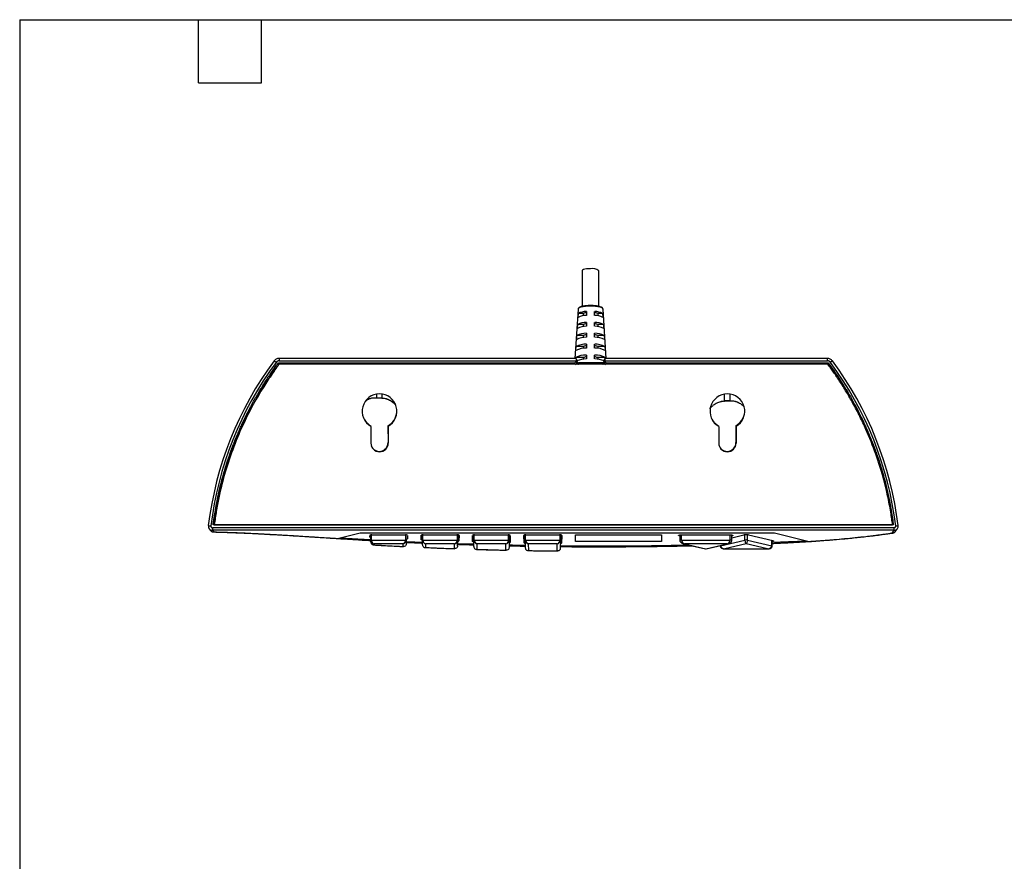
# Paper-space layout 'Sheet1(4)' of a CAD drawing. Header units: millimetres. Extents: x 13 to 546, y 13 to 419.
# Tile 2 of 4: x 13 to 250, y 216 to 419. Entities that reach past the tile are written whole.
import ezdxf

# ---------------------------------------------------------------- set-up
doc = ezdxf.new("R2010")
doc.units = ezdxf.units.MM
doc.layers.add('TEXT', color=140, linetype='Continuous', lineweight=25)

psp = doc.layouts.new('Sheet1(4)')

# ---------------------------------------------------------------- linework, layer by layer
at = {"ltscale": 2}
for p, q in [((148.54, 358.5), (148.54, 349.88)), ((152.54, 349.88), (152.54, 358.5)), ((147.53, 349.22), (146.78, 337.32)), ((147.55, 347.21), (147.62, 348.18)), ((148.81, 348.18), (147.62, 348.18)), ((148.81, 347.61), (148.81, 348.18)), ((149.54, 348.65), (149.54, 347.69)), ((151.54, 347.69), (151.54, 348.65)), ((152.28, 348.18), (152.28, 347.61)), ((153.47, 348.18), (152.28, 348.18)), ((153.47, 348.18), (153.53, 347.21)), ((154.31, 337.32), (153.56, 349.22)), ((147.38, 344.54), (147.44, 345.51)), ((148.81, 345.51), (147.44, 345.51)), ((148.81, 344.99), (148.81, 345.51)), ((149.54, 346.02), (149.54, 345.07)), ((151.54, 345.07), (151.54, 346.02)), ((152.28, 345.51), (152.28, 344.99)), ((153.65, 345.51), (152.28, 345.51)), ((153.65, 345.51), (153.71, 344.54)), ((147.2, 341.87), (147.27, 342.84)), ((148.81, 342.84), (147.27, 342.84)), ((148.81, 342.37), (148.81, 342.84)), ((149.54, 343.4), (149.54, 342.44)), ((151.54, 342.44), (151.54, 343.4)), ((152.28, 342.84), (152.28, 342.37)), ((153.82, 342.84), (152.28, 342.84)), ((153.82, 342.84), (153.89, 341.87)), ((147.03, 339.21), (147.09, 340.18)), ((148.81, 340.18), (147.09, 340.18)), ((148.81, 339.74), (148.81, 340.18)), ((149.54, 340.77), (149.54, 339.82)), ((151.54, 339.82), (151.54, 340.77)), ((152.28, 340.18), (152.28, 339.74)), ((154, 340.18), (152.28, 340.18)), ((154, 340.18), (154.06, 339.21)), ((149.54, 338.14), (149.54, 337.19)), ((151.54, 337.19), (151.54, 338.14)), ((75.17, 336.25), (146.55, 336.25)), ((147.08, 337.32), (75.32, 337.32)), ((75.32, 337.32), (75.32, 336.72)), ((75.32, 336.72), (147.05, 336.72)), ((207.86, 335.89), (75.32, 335.89)), ((146.55, 336.25), (146.66, 335.89)), ((146.9, 337.32), (146.92, 337.51)), ((148.81, 337.51), (146.92, 337.51)), ((147.2, 336.22), (147.05, 336.76)), ((147.09, 337.31), (147.5, 335.89)), ((147.21, 335.89), (147.2, 336.22)), ((147.49, 335.91), (147.61, 335.94)), ((153.48, 336.27), (147.61, 336.27)), ((147.61, 335.89), (147.61, 336.27)), ((148.81, 337.12), (148.81, 337.51)), ((154.17, 337.51), (152.28, 337.51)), ((152.28, 337.51), (152.28, 337.12)), ((153.48, 336.27), (153.48, 335.89)), ((153.48, 335.94), (153.6, 335.91)), ((153.59, 335.89), (154, 337.31)), ((153.89, 336.22), (153.88, 335.89)), ((154.04, 336.76), (153.89, 336.22)), ((207.77, 337.32), (154.01, 337.32)), ((154.04, 336.72), (207.77, 336.72)), ((154.17, 337.51), (154.19, 337.32)), ((154.43, 335.89), (154.53, 336.25)), ((154.53, 336.25), (207.92, 336.25)), ((207.77, 336.72), (207.77, 337.32)), ((208.97, 336.72), (208.49, 336.36)), ((98.83, 328.7), (98.83, 327.84)), ((100.26, 327.77), (100.26, 328.71)), ((182.83, 328.68), (182.83, 327.04)), ((184.26, 327.09), (184.26, 328.75)), ((98.83, 327.84), (100.26, 327.77)), ((181.84, 326.87), (182.89, 327.04)), ((179.35, 325.18), (179.53, 325.39)), ((187.58, 325.69), (187.66, 325.59)), ((97.46, 320.94), (97.46, 321.07)), ((101.63, 321.07), (101.65, 317.03)), ((181.46, 320.94), (181.46, 321.07)), ((185.63, 321.07), (185.65, 317.03)), ((97.49, 320.92), (97.49, 316.87)), ((101.69, 320.92), (101.69, 316.87)), ((181.49, 320.92), (181.49, 316.87)), ((185.69, 320.92), (185.69, 316.87)), ((223.83, 296.42), (59.26, 296.42)), ((59.26, 296.42), (59.26, 295.83)), ((223.83, 295.83), (59.26, 295.83)), ((59.26, 295.83), (59.54, 295.43)), ((223.67, 297.13), (59.42, 297.13)), ((59.69, 297.17), (223.49, 297.17)), ((89.42, 293.85), (94.94, 295.22)), ((94.94, 295.22), (194.94, 295.22)), ((194.94, 295.22), (203.36, 293.14)), ((223.37, 295.15), (223.83, 295.83)), ((223.37, 295.15), (223.49, 295.17)), ((223.83, 295.83), (223.83, 296.42)), ((97.23, 294.19), (97.23, 294.6)), ((97.53, 293.4), (97.53, 294.68)), ((97.53, 292.95), (97.53, 293.4)), ((97.63, 293.42), (97.63, 294.69)), ((97.63, 293.42), (105.93, 293.42)), ((97.73, 294.69), (105.83, 294.69)), ((105.27, 292.54), (98.29, 292.54)), ((98.29, 292.54), (98.29, 292.29)), ((105.27, 291.92), (105.27, 292.54)), ((105.93, 293.42), (105.93, 294.69)), ((106.03, 293.4), (106.03, 294.68)), ((106.03, 293.4), (106.03, 292.52)), ((106.33, 294.6), (106.33, 293.76)), ((109.65, 293.56), (109.65, 294.61)), ((109.65, 293.56), (109.65, 294.6)), ((109.95, 293.4), (109.95, 294.68)), ((109.95, 292.33), (109.95, 293.4)), ((110.05, 293.42), (110.05, 294.69)), ((110.05, 293.42), (118.39, 293.42)), ((110.15, 294.69), (118.29, 294.69)), ((117.72, 292.54), (110.71, 292.54)), ((110.71, 292.54), (110.71, 291.67)), ((117.7, 291.4), (117.72, 292.54)), ((118.39, 293.42), (118.39, 294.69)), ((118.45, 291.99), (118.49, 293.39)), ((118.49, 293.4), (118.49, 294.68)), ((118.76, 294.64), (118.76, 293.25)), ((118.79, 294.6), (118.76, 293.25)), ((122.06, 293.11), (122.06, 294.6)), ((122.36, 293.4), (122.36, 294.68)), ((122.36, 291.87), (122.36, 293.4)), ((122.46, 293.42), (122.46, 294.69)), ((122.46, 293.42), (130.76, 293.42)), ((122.56, 294.69), (130.66, 294.69)), ((130.1, 292.54), (123.12, 292.54)), ((123.12, 292.54), (123.12, 291.22)), ((130.1, 291.04), (130.1, 292.54)), ((130.76, 293.42), (130.76, 294.69)), ((130.86, 293.4), (130.86, 294.68)), ((130.86, 293.4), (130.86, 291.66)), ((131.16, 294.6), (131.16, 292.9)), ((134.49, 292.81), (134.46, 294.6)), ((134.49, 294.39), (134.49, 294.64)), ((134.49, 292.81), (134.49, 294.39)), ((134.76, 293.4), (134.76, 294.68)), ((134.76, 293.39), (134.79, 291.56)), ((134.86, 293.42), (134.86, 294.69)), ((134.86, 293.42), (143.18, 293.42)), ((134.96, 294.69), (143.08, 294.69)), ((142.51, 292.54), (135.52, 292.54)), ((135.52, 292.54), (135.55, 290.93)), ((142.49, 290.84), (142.51, 292.54)), ((143.18, 293.42), (143.18, 294.69)), ((143.28, 293.4), (143.25, 291.47)), ((143.28, 293.4), (143.28, 294.68)), ((143.28, 294.23), (143.46, 294.23)), ((143.48, 294.23), (143.28, 294.23)), ((143.46, 294.23), (143.28, 294.23)), ((143.55, 294.63), (143.55, 294.28)), ((143.58, 294.6), (143.55, 292.7)), ((143.55, 294.28), (143.55, 292.7)), ((146.9, 294.69), (167.7, 294.69)), ((146.9, 293.11), (146.9, 294.69)), ((167.7, 293.11), (146.9, 293.11)), ((167.7, 294.69), (167.7, 293.11)), ((171.95, 294.66), (171.95, 294.52)), ((172.11, 294.48), (171.95, 294.52)), ((172.11, 294.69), (172.11, 293.37)), ((172.51, 294.71), (184.23, 294.71)), ((172.51, 293.44), (172.51, 294.71)), ((172.51, 293.44), (184.23, 293.44)), ((172.93, 292.59), (178.28, 291.34)), ((183.52, 292.56), (173.23, 292.56)), ((173.23, 292.56), (178.37, 291.35)), ((178.37, 291.35), (183.52, 292.56)), ((178.46, 291.34), (183.81, 292.59)), ((181.96, 292.08), (187.82, 293.46)), ((188.14, 292.56), (183, 291.35)), ((184.23, 293.44), (184.23, 294.71)), ((184.63, 294.01), (187.58, 294.7)), ((184.63, 293.37), (184.63, 294.69)), ((184.8, 294.52), (184.63, 294.48)), ((184.8, 294.52), (184.8, 294.66)), ((187.82, 293.46), (187.82, 294.74)), ((193.29, 291.35), (188.14, 292.56)), ((188.46, 293.46), (188.46, 294.74)), ((188.46, 293.46), (194.32, 292.08)), ((188.7, 294.7), (194.57, 293.33)), ((194.32, 292.08), (194.32, 293.38)), ((194.4, 292.04), (194.4, 293.37)), ((118.47, 292.43), (122.36, 292.31)), ((181.88, 292.14), (181.88, 292.04)), ((181.96, 292.08), (181.96, 292.16)), ((182.87, 291.34), (193.41, 291.34)), ((183, 291.35), (193.29, 291.35))]:
    psp.add_line(p, q, dxfattribs=at)
at = {"ltscale": 2, "flags": 128}
for points in [[(150.54, 358.98), (150.05, 358.97), (149.58, 358.92), (149.18, 358.85), (148.86, 358.76), (148.64, 358.65), (148.55, 358.53), (148.54, 358.5)], [(153.56, 349.22), (153.54, 349.29), (153.41, 349.44), (153.15, 349.58), (152.78, 349.7), (152.31, 349.8), (151.77, 349.88), (151.17, 349.93), (150.54, 349.94), (149.92, 349.93), (149.32, 349.88), (148.77, 349.8), (148.31, 349.7), (147.94, 349.58), (147.68, 349.44), (147.55, 349.29), (147.53, 349.22)], [(90.14, 294.03), (94.32, 293.77), (97.53, 293.58)], [(106.03, 293.15), (108.11, 293.05), (109.95, 292.97)], [(109.95, 293.48), (109.88, 293.49), (109.81, 293.5), (109.75, 293.51), (109.71, 293.52), (109.68, 293.53), (109.66, 293.55), (109.65, 293.56)], [(118.47, 292.64), (122.19, 292.53), (122.36, 292.52)], [(122.36, 293.03), (122.31, 293.03), (122.24, 293.04), (122.18, 293.05), (122.13, 293.06), (122.09, 293.08), (122.07, 293.09), (122.06, 293.11)], [(171.95, 294.52), (171.86, 294.55), (171.81, 294.58), (171.82, 294.61), (171.89, 294.64), (172, 294.67), (172.14, 294.69), (172.32, 294.7), (172.51, 294.71)], [(184.23, 294.71), (184.43, 294.7), (184.6, 294.69), (184.75, 294.67), (184.86, 294.64), (184.92, 294.61), (184.93, 294.58), (184.89, 294.55), (184.8, 294.52)], [(194.57, 293.33), (194.66, 293.3), (194.7, 293.27), (194.69, 293.23), (194.63, 293.2), (194.52, 293.17), (194.4, 293.16)], [(194.4, 292.93), (198.36, 293.11), (202.64, 293.31)], [(98.29, 292.29), (99.16, 292.24), (100.03, 292.19), (100.9, 292.14), (101.77, 292.1), (102.64, 292.05), (103.51, 292.01), (104.39, 291.96), (105.27, 291.92)], [(110.71, 291.67), (111.58, 291.63), (112.45, 291.6), (113.32, 291.56), (114.2, 291.53), (115.07, 291.49), (115.94, 291.46), (116.82, 291.43), (117.7, 291.4)], [(123.12, 291.22), (123.99, 291.19), (124.86, 291.17), (125.74, 291.15), (126.61, 291.12), (127.48, 291.1), (128.35, 291.08), (129.23, 291.06), (130.1, 291.04)], [(130.86, 292.3), (131.7, 292.29), (134.78, 292.23)], [(135.55, 290.93), (136.42, 290.92), (137.28, 290.9), (138.15, 290.89), (139.02, 290.88), (139.89, 290.87), (140.75, 290.86), (141.62, 290.85), (142.49, 290.84)], [(143.26, 292.12), (146.06, 292.09), (150.86, 292.07), (155.66, 292.08), (160.46, 292.1), (165.25, 292.15), (170.04, 292.22), (174.19, 292.3)], [(181.88, 292.04), (181.88, 292.04), (181.9, 292.06), (181.96, 292.08)], [(194.32, 292.08), (194.38, 292.06), (194.4, 292.04), (194.4, 292.04)]]:
    psp.add_lwpolyline(points, dxfattribs=at)
at = {"ltscale": 4}
for centre, radius, start, end in [((151, 356.47), 2.55, 52.5978, 100.2025), ((149.61, 343.09), 4.61, 90.757, 116.4426), ((149.62, 344.12), 4.53, 90.9624, 116.2372), ((149.9, 345.28), 3.1, 96.6171, 110.5825), ((151.47, 344.12), 4.53, 63.7628, 89.0376), ((151.19, 345.28), 3.1, 69.4175, 83.3829), ((151.48, 343.09), 4.61, 63.5574, 89.243), ((149.56, 340.25), 4.82, 90.2285, 116.9711), ((149.58, 341.28), 4.74, 90.4148, 116.7848), ((149.9, 342.61), 3.1, 96.6171, 110.5825), ((151.51, 341.28), 4.74, 63.2152, 89.5852), ((151.19, 342.61), 3.1, 69.4175, 83.3829), ((151.53, 340.25), 4.82, 63.0289, 89.7715), ((149.52, 337.41), 5.03, 89.7474, 117.4522), ((149.54, 338.44), 4.96, 89.9173, 117.2823), ((149.9, 339.94), 3.1, 96.6171, 110.5825), ((151.55, 338.44), 4.96, 62.7177, 90.0827), ((151.19, 339.94), 3.1, 69.4175, 83.3829), ((151.57, 337.41), 5.03, 62.5478, 90.2526), ((149.5, 335.6), 5.17, 89.463, 117.7366), ((149.9, 337.28), 3.1, 96.6171, 110.5825), ((151.59, 335.6), 5.17, 62.2634, 90.537), ((151.19, 337.28), 3.1, 69.4175, 83.3829), ((149.45, 332.76), 5.38, 89.0463, 118.1533), ((149.48, 334.57), 5.25, 89.3074, 117.8922), ((149.9, 334.61), 3.1, 96.6171, 110.5825), ((151.61, 334.57), 5.25, 62.1078, 90.6926), ((151.63, 332.76), 5.38, 61.8467, 90.9537), ((151.19, 334.61), 3.1, 69.4175, 83.3829), ((141.54, 286.77), 83.91, 143.4672, 173.0235), ((141.54, 286.77), 83.31, 143.4672, 173.0235), ((149.81, 329.31), 7.88, 91.9357, 109.0042), ((151.28, 329.31), 7.88, 70.9958, 88.0643), ((141.54, 286.77), 83.31, 6.9765, 36.5328), ((141.54, 286.77), 83.91, 6.9765, 36.5328), ((99.59, 324.56), 4.2, 300.0249, 239.9751), ((183.59, 324.56), 4.2, 300.0249, 239.9751), ((99.59, 316.87), 2.1, 180, 0), ((183.59, 316.87), 2.1, 180, 0), ((97.61, 293.91), 0.794, 81.2205, 118.4816), ((97.49, 294.56), 0.457, 235.2999, 274.9887), ((97.6, 293.26), 0.159, 81.2205, 118.4816), ((105.95, 293.91), 0.794, 61.5184, 98.7795), ((105.95, 293.26), 0.159, 61.5184, 98.7795), ((106.05, 294.19), 0.509, 267.1094, 302.602), ((110.02, 293.91), 0.794, 81.2147, 118.4913), ((110.02, 293.26), 0.159, 81.2117, 118.4962), ((118.41, 293.91), 0.787, 61.3046, 98.9091), ((118.41, 293.27), 0.158, 61.3314, 98.8927), ((118.51, 293.58), 0.411, 265.7615, 305.8687), ((122.44, 293.91), 0.794, 81.2205, 118.4815), ((122.4, 295.63), 1.03, 253.578, 267.6418), ((122.44, 293.26), 0.159, 81.2205, 118.4815), ((130.78, 293.91), 0.794, 61.5183, 98.7794), ((130.79, 293.26), 0.159, 61.5183, 98.7794), ((130.9, 294.86), 0.471, 265.6031, 304.1083), ((130.9, 293.29), 0.471, 265.6031, 304.1083), ((134.83, 293.91), 0.789, 81.115, 118.6556), ((134.72, 294.69), 0.385, 232.8239, 275.3064), ((134.73, 293.12), 0.393, 232.9521, 275.7936), ((134.83, 293.27), 0.158, 81.1283, 118.6338), ((143.2, 293.91), 0.791, 61.4025, 98.8497), ((143.2, 293.27), 0.158, 61.417, 98.8408), ((143.3, 293.06), 0.439, 265.7195, 304.9965), ((143.3, 294.63), 0.428, 266.3294, 305.1669), ((172.41, 292.84), 0.606, 80.2919, 119.4151), ((184.34, 292.84), 0.606, 60.5789, 99.7112), ((188.14, 291.66), 3.1, 79.5419, 100.4581), ((188.14, 291.71), 1.77, 79.542, 100.4581), ((178.37, 291.73), 0.4, 255.9695, 283.7003)]:
    psp.add_arc(centre, radius, start, end, dxfattribs=at)
for centre, major_axis, ratio, start_param, end_param in [((146.55, 336.76), (-0.143, 0.496), 0.967932, 2.86879, 4.36427), ((146.7, 336.21), (0.496, 0.075), 0.773596, 5.126011, 6.112916), ((147.09, 336.72), (-0.01, 0.6), 0.06783, 6.037686, 7.788674), ((154.38, 336.21), (0.496, -0.075), 0.773596, 3.311862, 4.298695), ((154, 336.72), (0.01, 0.6), 0.06783, 4.777696, 6.528684), ((154.54, 336.76), (-0.143, -0.496), 0.967932, 5.060508, 6.555988), ((99.54, 324.88), (0, -4.37), 0.978141, 0.51048, 1.450581), ((183.54, 324.88), (0, -4.37), 0.978141, 0.51048, 1.450559), ((99.54, 324.88), (0, -4.37), 0.978141, 5.162137, 5.772706), ((183.54, 324.88), (0, -4.37), 0.978141, 5.162354, 5.772706), ((99.54, 317.02), (0, -2.15), 0.978141, 5.082778, 7.857692), ((183.54, 317.02), (0, -2.15), 0.978141, 5.083118, 7.857692), ((98.29, 293.29), (0.584, -0.57), 0.858439, 3.838877, 5.409673), ((98.29, 293.29), (-0.339, 0.712), 0.798263, 1.033244, 2.60404), ((105.27, 293.29), (0.339, 0.712), 0.798263, 3.679145, 5.249941), ((105.27, 293.29), (0.584, 0.57), 0.858439, 4.015105, 5.585901), ((110.71, 293.29), (0.585, -0.569), 0.858439, 3.83775, 5.408546), ((110.71, 293.29), (-0.339, 0.712), 0.798463, 1.032564, 2.603361), ((117.72, 293.29), (0.345, 0.71), 0.800433, 3.686656, 5.257452), ((117.72, 293.29), (0.592, 0.564), 0.858404, 4.027422, 5.598218), ((123.12, 293.29), (0.584, -0.57), 0.858438, 3.838877, 5.409674), ((123.12, 293.29), (-0.339, 0.712), 0.798261, 1.033244, 2.60404), ((130.1, 293.29), (0.339, 0.712), 0.798265, 3.679145, 5.249942), ((130.1, 293.29), (0.584, 0.57), 0.85844, 4.015105, 5.585901), ((135.52, 293.29), (0.591, -0.565), 0.858417, 3.828839, 5.399635), ((135.52, 293.29), (-0.344, 0.711), 0.800034, 1.027138, 2.597934), ((142.51, 293.29), (0.342, 0.711), 0.799447, 3.683203, 5.253999), ((142.51, 293.29), (0.589, 0.567), 0.85843, 4.021799, 5.592595), ((173.23, 293.31), (-0.468, 0.656), 0.830751, 0.861341, 2.432138), ((173.23, 293.31), (1.04, -0.04), 0.721299, 4.443388, 4.74361), ((183.52, 293.31), (0.468, 0.656), 0.830751, 3.851048, 5.421844), ((183.52, 293.31), (1.04, 0.04), 0.721299, 4.681168, 4.994592), ((188.14, 293.31), (-0.074, 0.764), 0.409553, 1.337471, 2.908267), ((188.14, 293.31), (0.074, 0.764), 0.409553, 3.374918, 4.945717), ((178.37, 292.1), (0.074, 0.764), 0.409553, 3.086569, 3.374918), ((178.37, 292.1), (-0.074, 0.764), 0.409553, 2.908267, 3.196616), ((183, 292.1), (1.04, 0.04), 0.721299, 3.110371, 4.681168), ((183, 292.1), (0.468, 0.656), 0.830751, 3.676515, 3.851048), ((193.29, 292.1), (1.04, -0.04), 0.721299, 4.74361, 6.314406), ((193.29, 292.1), (-0.468, 0.656), 0.830751, 2.432138, 2.606671)]:
    psp.add_ellipse(centre, major_axis=major_axis, ratio=ratio, start_param=start_param, end_param=end_param, dxfattribs=at)
at = {"ltscale": 2}
for points, knots in [([(150.54, 350.08), (150.44, 350.08), (150.16, 350.08), (149.68, 350.05), (149.15, 350), (148.67, 349.92), (148.26, 349.82), (147.92, 349.69), (147.7, 349.55), (147.56, 349.39), (147.55, 349.27), (147.54, 349.22)], [0, 0, 0, 0, 0.06603, 0.192074, 0.318443, 0.445285, 0.5731, 0.702938, 0.837327, 0.93431, 1, 1, 1, 1]), ([(153.55, 349.22), (153.55, 349.24), (153.56, 349.32), (153.47, 349.46), (153.32, 349.6), (153.07, 349.73), (152.71, 349.85), (152.26, 349.95), (151.75, 350.02), (151.22, 350.07), (150.81, 350.08), (150.58, 350.08), (150.54, 350.08)], [0, 0, 0, 0, 0.021095, 0.113646, 0.210275, 0.332798, 0.468016, 0.598494, 0.726477, 0.853366, 0.97307, 1, 1, 1, 1]), ([(59.42, 297.13), (59.43, 297.2), (59.53, 297.95), (59.65, 298.79), (59.77, 299.57), (59.81, 299.82), (60.07, 301.43), (60.4, 303.21), (60.76, 304.83), (60.83, 305.16), (61.18, 306.65), (61.6, 308.31), (62.03, 309.8), (62.1, 310.02), (62.24, 310.51), (62.41, 311.05), (62.56, 311.55), (62.61, 311.7), (62.92, 312.68), (63.28, 313.76), (63.63, 314.73), (63.68, 314.88), (63.86, 315.37), (64.06, 315.9), (64.24, 316.38), (64.3, 316.53), (64.68, 317.51), (65.11, 318.57), (65.51, 319.49), (65.57, 319.64), (65.78, 320.12), (66.01, 320.64), (66.22, 321.1), (66.29, 321.25), (66.73, 322.21), (67.22, 323.24), (67.67, 324.13), (67.75, 324.27), (67.98, 324.74), (68.25, 325.25), (68.48, 325.69), (68.56, 325.84), (69.07, 326.78), (69.63, 327.78), (70.12, 328.63), (70.2, 328.76), (70.47, 329.22), (70.77, 329.71), (71.03, 330.13), (71.12, 330.28), (71.7, 331.22), (72.32, 332.18), (72.85, 332.96), (72.99, 333.18), (73.87, 334.47), (74.63, 335.51), (75.17, 336.25), (75.17, 336.25), (75.17, 336.25), (75.17, 336.25)], [-5.089387, -5.089387, -5.089387, -5.089387, -5.066946, -4.86498, -4.840046, -4.840046, -4.79334, -4.372989, -4.321093, -4.321093, -4.277458, -3.884742, -3.836259, -3.836259, -3.821704, -3.690709, -3.674537, -3.674537, -3.645228, -3.381453, -3.348888, -3.348888, -3.333854, -3.198552, -3.181848, -3.181848, -3.150519, -2.868556, -2.833745, -2.833745, -2.817354, -2.66983, -2.651618, -2.651618, -2.617053, -2.305974, -2.267569, -2.267569, -2.249212, -2.083996, -2.063599, -2.063599, -2.024044, -1.668042, -1.624092, -1.624092, -1.602456, -1.407736, -1.383697, -1.383697, -1.334731, -0.894046, -0.83964, -0.83964, -0.755691, -0.000146, -0.000146, -0.000146, 0, 0, 0, 0]), ([(75.2, 335.82), (74.68, 335.11), (74.16, 334.4), (73.15, 332.95), (72.66, 332.22), (71.22, 330), (70.3, 328.49), (68.58, 325.42), (67.76, 323.85), (66.23, 320.67), (65.52, 319.06), (64.2, 315.78), (63.59, 314.13), (62.48, 310.79), (61.98, 309.11), (61.09, 305.71), (60.7, 304), (60.03, 300.56), (59.76, 298.82), (59.52, 297.07)], [0, 0, 0, 0, 0.0625, 0.0625, 0.125, 0.125, 0.25, 0.25, 0.375, 0.375, 0.5, 0.5, 0.625, 0.625, 0.75, 0.75, 0.875, 0.875, 1, 1, 1, 1]), ([(75.32, 335.89), (75.19, 335.71), (74.93, 335.37), (74.38, 334.61), (73.25, 333), (70.46, 328.77), (67.27, 322.93), (64.34, 316.03), (62.29, 309.97), (61.1, 305.26), (60.46, 302.01), (60.18, 300.42), (59.92, 298.81), (59.77, 297.74), (59.69, 297.17)], [0, 0, 0, 0, 0.015777, 0.030497, 0.0668, 0.155605, 0.390311, 0.538954, 0.687828, 0.844885, 0.883854, 0.922973, 0.959725, 1, 1, 1, 1]), ([(74.6, 336.36), (74.48, 336.45), (74.35, 336.55), (74.17, 336.68), (74.12, 336.72), (74.12, 336.72)], [0, 0, 0, 0, 0.5, 0.5, 1, 1, 1, 1]), ([(75.32, 337.32), (75.2, 337.31), (74.97, 337.3), (74.64, 337.17), (74.35, 336.98), (74.2, 336.8), (74.13, 336.71)], [0, 0, 0, 0, 0.250062, 0.500107, 0.749961, 1, 1, 1, 1]), ([(75.32, 336.72), (75.29, 336.72), (75.24, 336.72), (75.16, 336.71), (75.08, 336.69), (75, 336.66), (74.92, 336.63), (74.83, 336.58), (74.75, 336.51), (74.67, 336.44), (74.63, 336.39), (74.6, 336.36)], [0, 0, 0, 0, 0.098428, 0.196444, 0.294933, 0.394766, 0.496779, 0.618686, 0.746709, 0.872705, 1, 1, 1, 1]), ([(75.2, 335.82), (75.2, 335.89), (75.19, 335.97), (75.19, 336.04), (75.18, 336.11), (75.18, 336.18), (75.17, 336.25)], [0.000000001, 0.000000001, 0.000000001, 0.000000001, 0.000876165, 0.000876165, 0.000876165, 0.001752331, 0.001752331, 0.001752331, 0.001752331]), ([(208.96, 336.71), (208.89, 336.8), (208.74, 336.98), (208.44, 337.17), (208.12, 337.3), (207.88, 337.31), (207.77, 337.32)], [0, 0, 0, 0, 0.250114, 0.500005, 0.750007, 1, 1, 1, 1]), ([(208.49, 336.36), (208.47, 336.38), (208.43, 336.43), (208.37, 336.48), (208.31, 336.54), (208.24, 336.59), (208.13, 336.65), (207.98, 336.71), (207.84, 336.72), (207.77, 336.72)], [0, 0, 0, 0, 0.101134, 0.201216, 0.3011, 0.401648, 0.503702, 0.750795, 1, 1, 1, 1]), ([(223.49, 297.17), (223.42, 297.64), (223.28, 298.65), (222.92, 300.97), (221.92, 306.27), (220.01, 312.99), (217.49, 319.29), (215.58, 323.34), (214.01, 326.35), (212.37, 329.2), (211.02, 331.34), (209.95, 332.95), (209.24, 333.98), (208.54, 334.96), (208.09, 335.58), (207.86, 335.89)], [0, 0, 0, 0, 0.033338, 0.072513, 0.167305, 0.416058, 0.567383, 0.649439, 0.734171, 0.808596, 0.883162, 0.914209, 0.945704, 0.972245, 1, 1, 1, 1]), ([(207.89, 335.82), (207.89, 335.89), (207.9, 335.97), (207.9, 336.04), (207.91, 336.11), (207.91, 336.18), (207.92, 336.25)], [0, 0, 0, 0, 0.000876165, 0.000876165, 0.000876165, 0.00175233, 0.00175233, 0.00175233, 0.00175233]), ([(207.92, 336.25), (207.92, 336.25), (207.92, 336.25), (207.92, 336.25), (208.97, 334.81), (210.37, 332.85), (211.88, 330.43), (212.11, 330.06), (212.85, 328.84), (213.71, 327.37), (214.49, 325.9), (214.6, 325.7), (214.84, 325.25), (215.11, 324.74), (215.34, 324.28), (215.41, 324.13), (215.88, 323.2), (216.38, 322.17), (216.8, 321.25), (216.87, 321.11), (217.08, 320.63), (217.31, 320.11), (217.52, 319.65), (217.58, 319.5), (218, 318.53), (218.42, 317.48), (218.79, 316.54), (218.85, 316.38), (219.03, 315.9), (219.23, 315.37), (219.4, 314.89), (219.46, 314.73), (219.81, 313.74), (220.18, 312.66), (220.48, 311.7), (220.53, 311.55), (220.68, 311.05), (220.85, 310.51), (220.99, 310.02), (221.04, 309.86), (221.34, 308.83), (221.63, 307.73), (221.87, 306.78), (221.91, 306.62), (222.03, 306.11), (222.16, 305.55), (222.28, 305.06), (222.31, 304.9), (222.55, 303.83), (222.78, 302.71), (222.95, 301.77), (223, 301.48), (223.3, 299.84), (223.51, 298.32), (223.66, 297.23), (223.67, 297.13)], [-3.408002, -3.408002, -3.408002, -3.408002, -3.407949, -3.407949, -3.407949, -2.874152, -2.814841, -2.814841, -2.785815, -2.524576, -2.492324, -2.492324, -2.483417, -2.403259, -2.393362, -2.393362, -2.374997, -2.209713, -2.189307, -2.189307, -2.179767, -2.093907, -2.083307, -2.083307, -2.063403, -1.884263, -1.862147, -1.862147, -1.851726, -1.757934, -1.746355, -1.746355, -1.724383, -1.526633, -1.50222, -1.50222, -1.490563, -1.385654, -1.372703, -1.372703, -1.347662, -1.122299, -1.094476, -1.094476, -1.080856, -0.958269, -0.943135, -0.943135, -0.912676, -0.638541, -0.604698, -0.604698, -0.544223, -0.054375, 0.000053, 0.000053, 0.000053, 0.000053]), ([(96.29, 327.16), (96.51, 327.29), (96.97, 327.57), (97.8, 327.83), (98.42, 327.84), (98.75, 327.84)], [0, 0, 0, 0, 0.279627, 0.616278, 1, 1, 1, 1]), ([(96.29, 327.16), (96.55, 327.31), (96.91, 327.52), (97.43, 327.69), (98.01, 327.83), (98.49, 327.84), (98.83, 327.84)], [0, 0, 0, 0, 0.327706, 0.459064, 0.614877, 1, 1, 1, 1]), ([(98.83, 327.84), (98.81, 327.83), (98.78, 327.81), (98.75, 327.84), (98.75, 327.84)], [0, 0, 0, 0, 0.775882, 1, 1, 1, 1]), ([(98.8, 327.84), (99.02, 327.82), (99.48, 327.8), (99.94, 327.78), (100.17, 327.76)], [0, 0, 0, 0, 0.480637, 1, 1, 1, 1]), ([(100.18, 327.77), (100.18, 327.76), (100.21, 327.74), (100.24, 327.76), (100.26, 327.77)], [0, 0, 0, 0, 0.252958, 1, 1, 1, 1]), ([(100.18, 327.76), (100.53, 327.72), (101.22, 327.64), (102.12, 327.24), (102.88, 326.73), (103.29, 326.31), (103.48, 326.11)], [0, 0, 0, 0, 0.27594, 0.535844, 0.780404, 1, 1, 1, 1]), ([(100.26, 327.77), (100.5, 327.74), (101.03, 327.68), (101.86, 327.39), (102.73, 326.88), (103.23, 326.37), (103.48, 326.11)], [0, 0, 0, 0, 0.18721, 0.420134, 0.700287, 1, 1, 1, 1]), ([(179.53, 325.4), (179.57, 325.44), (179.67, 325.56), (179.84, 325.73), (180.04, 325.91), (180.44, 326.23), (181.06, 326.62), (181.94, 326.95), (182.54, 327.01), (182.83, 327.04)], [0, 0, 0, 0, 0.051218, 0.124395, 0.196069, 0.266261, 0.532313, 0.776461, 1, 1, 1, 1]), ([(184.26, 327.09), (184.19, 327.09), (184.06, 327.09), (183.82, 327.08), (183.57, 327.07), (183.29, 327.06), (183.08, 327.05), (182.93, 327.05), (182.86, 327.04), (182.83, 327.04)], [0, 0, 0, 0, 0.148623, 0.262345, 0.499973, 0.678467, 0.854439, 0.942682, 1, 1, 1, 1]), ([(182.83, 327.04), (182.84, 327.03), (182.86, 327.02), (182.88, 327.04), (182.89, 327.04)], [0, 0, 0, 0, 0.771076, 1, 1, 1, 1]), ([(182.88, 327.04), (183.12, 327.05), (183.59, 327.06), (184.05, 327.08), (184.28, 327.09)], [0, 0, 0, 0, 0.515783, 1, 1, 1, 1]), ([(184.26, 327.09), (184.61, 327.08), (185.23, 327.06), (185.99, 326.82), (186.52, 326.55), (187.04, 326.22), (187.36, 325.9), (187.58, 325.69)], [0, 0, 0, 0, 0.282837, 0.507663, 0.631588, 0.757357, 1, 1, 1, 1]), ([(184.32, 327.09), (184.31, 327.09), (184.29, 327.07), (184.27, 327.08), (184.26, 327.09)], [0, 0, 0, 0, 0.208712, 1, 1, 1, 1]), ([(184.32, 327.09), (184.65, 327.08), (185.29, 327.06), (185.89, 326.83), (186.19, 326.71)], [0, 0, 0, 0, 0.5200525, 1, 1, 1, 1]), ([(58.26, 296.96), (58.26, 296.89), (58.25, 296.75), (58.29, 296.54), (58.35, 296.39), (58.4, 296.31), (58.41, 296.29)], [0, 0, 0, 0, 0.297893, 0.596791, 0.897782, 1, 1, 1, 1]), ([(58.26, 296.96), (58.26, 296.96), (58.32, 296.95), (58.54, 296.92), (58.7, 296.9), (58.85, 296.88)], [0, 0, 0, 0, 0.5, 0.5, 1, 1, 1, 1]), ([(58.26, 296.9), (58.26, 296.8), (58.25, 296.58), (58.36, 296.38), (58.42, 296.28)], [0, 0, 0, 0, 0.454967, 1, 1, 1, 1]), ([(58.41, 296.29), (58.44, 296.25), (58.5, 296.15), (58.65, 296.02), (58.83, 295.91), (59.04, 295.84), (59.19, 295.83), (59.26, 295.83)], [0, 0, 0, 0, 0.140383, 0.353666, 0.56832, 0.783908, 1, 1, 1, 1]), ([(58.42, 296.27), (58.47, 296.2), (58.56, 296.06), (58.66, 295.92), (58.71, 295.85)], [0, 0, 0, 0, 0.500432, 1, 1, 1, 1]), ([(58.71, 295.85), (58.76, 295.78), (58.87, 295.65), (59.07, 295.51), (59.3, 295.43), (59.46, 295.42), (59.54, 295.41)], [0, 0, 0, 0, 0.247687, 0.497999, 0.749288, 1, 1, 1, 1]), ([(58.72, 295.85), (58.74, 295.81), (58.8, 295.72), (58.94, 295.6), (59.12, 295.5), (59.32, 295.44), (59.46, 295.43), (59.54, 295.43)], [0, 0, 0, 0, 0.129038, 0.346218, 0.564094, 0.782167, 1, 1, 1, 1]), ([(58.85, 296.88), (58.85, 296.87), (58.85, 296.83), (58.85, 296.77), (58.87, 296.71), (58.9, 296.64), (58.95, 296.56), (59.01, 296.5), (59.09, 296.46), (59.17, 296.43), (59.23, 296.42), (59.26, 296.42)], [0, 0, 0, 0, 0.080596, 0.161836, 0.24525, 0.366315, 0.494271, 0.617757, 0.746743, 0.872732, 1, 1, 1, 1]), ([(59.53, 295.42), (59.53, 295.41), (59.53, 295.38), (59.53, 295.41), (59.54, 295.43)], [0, 0, 0, 0, 0.23968, 1, 1, 1, 1]), ([(59.53, 295.41), (60.98, 295.37), (63.82, 295.29), (67.89, 295.12), (71.72, 294.92), (75.3, 294.72), (78.66, 294.51), (81.96, 294.31), (85.19, 294.1), (88.32, 293.91), (91.16, 293.73), (94.02, 293.56), (96.11, 293.43), (97.35, 293.36), (97.53, 293.35)], [0, 0, 0, 0, 0.110751, 0.2160181, 0.3159803, 0.4106128, 0.4998034, 0.583424, 0.6747132, 0.7581581, 0.8337972, 0.9016645, 0.9861394, 1, 1, 1, 1]), ([(59.54, 295.43), (59.78, 295.42), (60.26, 295.41), (61, 295.39), (61.74, 295.37), (62.49, 295.35), (63.25, 295.32), (64.02, 295.29), (64.8, 295.27), (65.59, 295.23), (66.38, 295.2), (68.1, 295.13), (70.88, 294.99), (73.95, 294.82), (76.49, 294.67), (78.27, 294.56), (80.15, 294.44), (82.6, 294.29), (85.15, 294.12), (87.6, 293.97), (88.83, 293.89), (89.42, 293.85)], [0, 0, 0, 0, 0.023368, 0.047068, 0.071103, 0.095479, 0.120198, 0.145264, 0.170681, 0.196452, 0.222582, 0.249072, 0.366597, 0.499033, 0.557908, 0.624423, 0.679369, 0.749833, 0.875036, 0.939917, 1, 1, 1, 1]), ([(194.4, 292.65), (194.92, 292.67), (196.66, 292.74), (199.67, 292.9), (203.5, 293.12), (207.21, 293.38), (210.75, 293.68), (214.1, 294), (217.51, 294.37), (220.7, 294.74), (222.64, 295.01), (223.5, 295.14)], [0, 0, 0, 0, 0.049061, 0.164097, 0.287619, 0.419453, 0.530895, 0.647795, 0.770221, 0.897983, 1, 1, 1, 1]), ([(203.36, 293.14), (203.62, 293.15), (204.14, 293.19), (204.92, 293.24), (205.69, 293.3), (206.45, 293.35), (207.21, 293.41), (207.96, 293.47), (209.29, 293.58), (211.26, 293.75), (213.83, 294), (216.36, 294.27), (218.34, 294.49), (219.78, 294.66), (220.75, 294.79), (221.68, 294.91), (222.55, 295.03), (223.1, 295.11), (223.37, 295.15)], [0, 0, 0, 0, 0.0361425, 0.0721258, 0.1079557, 0.1436385, 0.1791801, 0.2145867, 0.2498646, 0.3693813, 0.499705, 0.6302495, 0.7501021, 0.8040512, 0.8559847, 0.9059315, 0.9539244, 1, 1, 1, 1]), ([(223.37, 295.15), (223.44, 295.16), (223.58, 295.16), (223.78, 295.23), (223.96, 295.33), (224.1, 295.45), (224.16, 295.54), (224.19, 295.58)], [0, 0, 0, 0, 0.217905, 0.436049, 0.653996, 0.871252, 1, 1, 1, 1]), ([(223.48, 295.12), (223.61, 295.16), (223.8, 295.21), (224.04, 295.38), (224.14, 295.51), (224.19, 295.57)], [0, 0, 0, 0, 0.480946, 0.73633, 1, 1, 1, 1]), ([(223.83, 296.42), (223.85, 296.42), (223.89, 296.42), (223.94, 296.44), (224.01, 296.46), (224.08, 296.5), (224.14, 296.56), (224.19, 296.63), (224.22, 296.71), (224.24, 296.8), (224.24, 296.86), (224.24, 296.88)], [0, 0, 0, 0, 0.08289, 0.166801, 0.253458, 0.376026, 0.50594, 0.627405, 0.754988, 0.876399, 1, 1, 1, 1]), ([(223.83, 295.83), (223.9, 295.83), (224.05, 295.84), (224.25, 295.91), (224.44, 296.02), (224.59, 296.15), (224.65, 296.25), (224.67, 296.29)], [0, 0, 0, 0, 0.216149, 0.431781, 0.646446, 0.859691, 1, 1, 1, 1]), ([(224.19, 295.57), (224.27, 295.69), (224.43, 295.92), (224.59, 296.16), (224.67, 296.27)], [0, 0, 0, 0, 0.49929, 1, 1, 1, 1]), ([(224.24, 296.88), (224.39, 296.9), (224.55, 296.92), (224.77, 296.95), (224.83, 296.96), (224.83, 296.96)], [0, 0, 0, 0, 0.5, 0.5, 1, 1, 1, 1]), ([(224.67, 296.28), (224.73, 296.38), (224.84, 296.6), (224.83, 296.84), (224.83, 296.96)], [0, 0, 0, 0, 0.501113, 1, 1, 1, 1]), ([(89.42, 293.85), (90.53, 293.78), (93.22, 293.61), (95.94, 293.46), (97.53, 293.37)], [0, 0, 0, 0, 0.414487, 1, 1, 1, 1]), ([(97.53, 292.95), (97.53, 292.85), (97.55, 292.74), (97.64, 292.56), (97.7, 292.49), (97.92, 292.31), (98.11, 292.27), (98.29, 292.29)], [0, 0, 0, 0, 0.25, 0.25, 0.5, 0.5, 1, 1, 1, 1]), ([(106.03, 292.52), (106.03, 292.39), (106, 292.28), (105.89, 292.1), (105.82, 292.04), (105.6, 291.9), (105.43, 291.89), (105.27, 291.92)], [0, 0, 0, 0, 0.25, 0.25, 0.5, 0.5, 1, 1, 1, 1]), ([(106.03, 292.92), (106.14, 292.92), (107.43, 292.85), (108.74, 292.8), (109.95, 292.76)], [0, 0, 0, 0, 0.083392, 1, 1, 1, 1]), ([(106.03, 292.91), (106.17, 292.91), (107.39, 292.85), (108.69, 292.79), (109.87, 292.74), (109.95, 292.74)], [0, 0, 0, 0, 0.10842, 0.93819, 1, 1, 1, 1]), ([(172.11, 293.37), (172.12, 293.3), (172.13, 293.17), (172.23, 292.99), (172.4, 292.82), (172.64, 292.68), (172.83, 292.63), (172.93, 292.6)], [0, 0, 0, 0, 0.15906, 0.320494, 0.499971, 0.730772, 1, 1, 1, 1]), ([(183.83, 292.6), (183.94, 292.63), (184.14, 292.69), (184.39, 292.86), (184.56, 293.05), (184.63, 293.23), (184.63, 293.34), (184.63, 293.37)], [0, 0, 0, 0, 0.29656, 0.540763, 0.744895, 0.920803, 1, 1, 1, 1]), ([(194.4, 292.66), (195.82, 292.73), (198.84, 292.86), (201.79, 293.04), (203.36, 293.14)], [0, 0, 0, 0, 0.46705, 1, 1, 1, 1]), ([(98.17, 292.29), (98.2, 292.29), (98.24, 292.28), (98.28, 292.29), (98.29, 292.29), (98.29, 292.29)], [0, 0, 0, 0, 0.699232, 0.964907, 1, 1, 1, 1]), ([(98.17, 292.28), (98.77, 292.25), (100.77, 292.14), (103.17, 292.01), (104.99, 291.92), (105.38, 291.9)], [0, 0, 0, 0, 0.250266, 0.838394, 1, 1, 1, 1]), ([(105.27, 291.92), (105.27, 291.92), (105.27, 291.92), (105.29, 291.91), (105.32, 291.91), (105.36, 291.91), (105.38, 291.91)], [0, 0, 0, 0, 0.027593, 0.086549, 0.407574, 1, 1, 1, 1]), ([(109.95, 292.33), (109.95, 292.22), (109.97, 292.12), (110.06, 291.94), (110.12, 291.86), (110.34, 291.69), (110.53, 291.65), (110.71, 291.67)], [0, 0, 0, 0, 0.25, 0.25, 0.5, 0.5, 1, 1, 1, 1]), ([(110.59, 291.67), (110.61, 291.67), (110.65, 291.66), (110.69, 291.67), (110.71, 291.67), (110.71, 291.67)], [0, 0, 0, 0, 0.565791, 0.965231, 1, 1, 1, 1]), ([(110.59, 291.66), (111.19, 291.64), (113.23, 291.55), (115.63, 291.46), (117.44, 291.39), (117.81, 291.38)], [0, 0, 0, 0, 0.250591, 0.84972, 1, 1, 1, 1]), ([(118.45, 292.01), (118.45, 291.88), (118.42, 291.77), (118.32, 291.59), (118.25, 291.53), (118.04, 291.39), (117.86, 291.37), (117.7, 291.4)], [0, 0, 0, 0, 0.25, 0.25, 0.5, 0.5, 1, 1, 1, 1]), ([(117.81, 291.39), (117.78, 291.39), (117.75, 291.38), (117.72, 291.39), (117.7, 291.4), (117.7, 291.4), (117.7, 291.4)], [0, 0, 0, 0, 0.589248, 0.910868, 0.97102, 1, 1, 1, 1]), ([(118.47, 292.44), (119.07, 292.42), (120.36, 292.37), (121.67, 292.34), (122.36, 292.32)], [0, 0, 0, 0, 0.467658, 1, 1, 1, 1]), ([(122.36, 291.87), (122.36, 291.76), (122.39, 291.66), (122.48, 291.48), (122.54, 291.4), (122.69, 291.29), (122.77, 291.26), (122.94, 291.21), (123.03, 291.21), (123.12, 291.22)], [0, 0, 0, 0, 0.25, 0.25, 0.5, 0.5, 0.75, 0.75, 1, 1, 1, 1]), ([(123.01, 291.22), (123.03, 291.22), (123.07, 291.21), (123.11, 291.22), (123.12, 291.22), (123.12, 291.22)], [0, 0, 0, 0, 0.596834, 0.965917, 1, 1, 1, 1]), ([(123.01, 291.21), (123.61, 291.19), (125.66, 291.13), (128.06, 291.07), (129.87, 291.03), (130.21, 291.02)], [0, 0, 0, 0, 0.249889, 0.858106, 1, 1, 1, 1]), ([(130.86, 291.66), (130.86, 291.54), (130.83, 291.43), (130.73, 291.25), (130.67, 291.18), (130.45, 291.03), (130.27, 291.01), (130.1, 291.04)], [0, 0, 0, 0, 0.25, 0.25, 0.5, 0.5, 1, 1, 1, 1]), ([(130.21, 291.03), (130.19, 291.03), (130.15, 291.03), (130.12, 291.03), (130.1, 291.04), (130.1, 291.04)], [0, 0, 0, 0, 0.587765, 0.969869, 1, 1, 1, 1]), ([(130.86, 292.1), (132.04, 292.07), (133.34, 292.04), (134.65, 292.02), (134.78, 292.02)], [0, 0, 0, 0, 0.899841, 1, 1, 1, 1]), ([(130.86, 292.09), (131.35, 292.08), (132.65, 292.04), (133.96, 292.02), (134.78, 292.01)], [0, 0, 0, 0, 0.3712, 1, 1, 1, 1]), ([(134.79, 291.58), (134.79, 291.46), (134.82, 291.36), (134.91, 291.18), (134.97, 291.1), (135.12, 291), (135.2, 290.96), (135.37, 290.92), (135.46, 290.92), (135.55, 290.93)], [0, 0, 0, 0, 0.25, 0.25, 0.5, 0.5, 0.75, 0.75, 1, 1, 1, 1]), ([(135.44, 290.93), (135.46, 290.92), (135.5, 290.92), (135.54, 290.93), (135.55, 290.93), (135.55, 290.93)], [0, 0, 0, 0, 0.591244, 0.966511, 1, 1, 1, 1]), ([(135.44, 290.92), (136.03, 290.91), (138.09, 290.88), (140.48, 290.84), (142.28, 290.83), (142.6, 290.82)], [0, 0, 0, 0, 0.248737, 0.865419, 1, 1, 1, 1]), ([(143.25, 291.47), (143.25, 291.35), (143.22, 291.24), (143.12, 291.06), (143.06, 290.99), (142.91, 290.89), (142.83, 290.86), (142.66, 290.82), (142.58, 290.82), (142.49, 290.84)], [0, 0, 0, 0, 0.25, 0.25, 0.5, 0.5, 0.75, 0.75, 1, 1, 1, 1]), ([(142.6, 290.83), (142.58, 290.83), (142.54, 290.83), (142.51, 290.83), (142.49, 290.84), (142.49, 290.84)], [0, 0, 0, 0, 0.588479, 0.968769, 1, 1, 1, 1]), ([(143.26, 291.9), (145.04, 291.89), (149.19, 291.85), (155.74, 291.85), (162.86, 291.91), (169.29, 291.99), (173.33, 292.07), (175.01, 292.11)], [0, 0, 0, 0, 0.168406, 0.392223, 0.616457, 0.84025, 1, 1, 1, 1]), ([(143.26, 291.89), (144.48, 291.88), (148.01, 291.84), (153.87, 291.84), (160.74, 291.87), (167.39, 291.95), (172.14, 292.03), (174.66, 292.08), (175.08, 292.09)], [0, 0, 0, 0, 0.114948, 0.333329, 0.551193, 0.761063, 0.960298, 1, 1, 1, 1]), ([(181.88, 292.04), (181.89, 291.97), (181.9, 291.83), (182.01, 291.65), (182.17, 291.51), (182.4, 291.4), (182.65, 291.34), (182.82, 291.35), (182.89, 291.35)], [0, 0, 0, 0, 0.14292, 0.286663, 0.433931, 0.613232, 0.84113, 1, 1, 1, 1]), ([(193.39, 291.34), (193.43, 291.34), (193.59, 291.34), (193.84, 291.38), (194.1, 291.5), (194.29, 291.67), (194.39, 291.86), (194.4, 291.98), (194.4, 292.04)], [0, 0, 0, 0, 0.09624, 0.35944, 0.562826, 0.733185, 0.883095, 1, 1, 1, 1])]:
    psp.add_open_spline(points, degree=3, knots=knots, dxfattribs=at)
for points in [[(147.05, 336.76), (147.05, 336.75), (147.05, 336.74), (147.05, 336.72)], [(154.04, 336.72), (154.04, 336.74), (154.04, 336.75), (154.04, 336.76)]]:
    psp.add_open_spline(points, degree=3, dxfattribs=at)
at = {"layer": 'TEXT', "ltscale": 2}
for p, q in [((12.7, 419.1), (546.1, 419.1)), ((12.7, 419.1), (12.7, 12.7)), ((55.88, 403.86), (55.88, 419.1)), ((71.12, 403.86), (71.12, 419.1)), ((55.88, 403.86), (71.12, 403.86))]:
    psp.add_line(p, q, dxfattribs=at)

doc.saveas('drawing.dxf')
